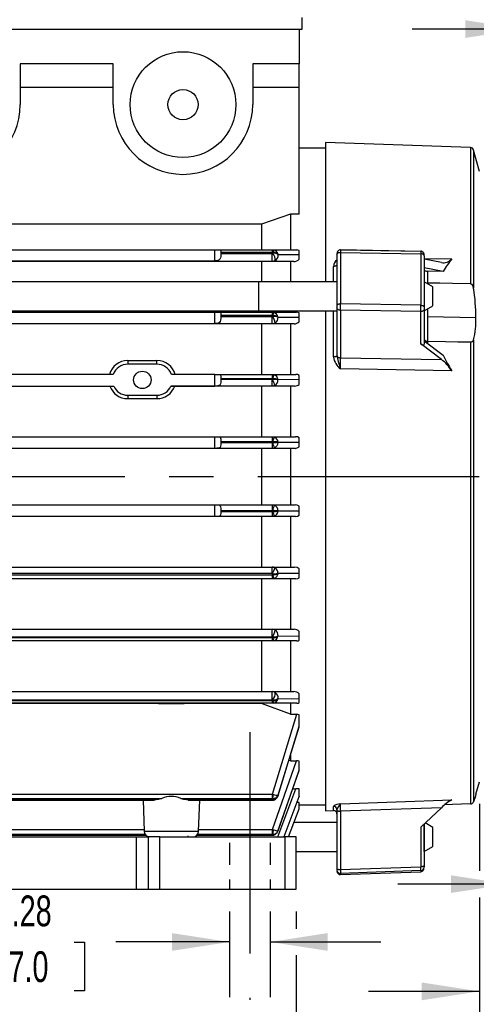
# Model space of a CAD drawing. Header units: inches. Extents: x 0 to 33, y 0 to 25.5.
# Tile 4 of 19: x 10.2 to 13.3, y 5.2 to 11.8. Entities that reach past the tile are written whole.
import ezdxf

# ---------------------------------------------------------------- set-up
doc = ezdxf.new("R2010")
doc.units = ezdxf.units.IN
doc.header["$LTSCALE"] = 3
doc.header["$MEASUREMENT"] = 0
doc.linetypes.add('CENTERX2', pattern=[0.8, 0.5, -0.1, 0.1, -0.1])
doc.linetypes.add('HIDDEN', pattern=[0.075, 0.05, -0.025])
doc.layers.add('CENTER', color=40, linetype='CENTERX2')
doc.layers.add('HIDDEN', color=102, linetype='HIDDEN')
doc.layers.add('DIMENSIONS', color=140, linetype='Continuous', lineweight=25)
doc.styles.add('SLDTEXTSTYLE0', font='TXT', dxfattribs={"width": 0.7})
doc.dimstyles.new('SLDDIMSTYLE0', dxfattribs={"dimtxt": 0.208333, "dimasz": 0.39, "dimexe": 0, "dimexo": 0.0625, "dimgap": 0.052083, "dimtad": 0, "dimtih": 1, "dimtoh": 1, "dimrnd": 1e-09, "dimdsep": 46, "dimtxsty": 'SLDTEXTSTYLE0', "dimsah": 1, "dimcen": 0.09, "dimadec": 0, "dimazin": 2, "dimtfac": 1, "dimtmove": 0, "dimatfit": 0, "dimfxl": 0, "dimfrac": 2, "dimtolj": 1, "dimtzin": 12, "dimarcsym": 0})
doc.dimstyles.new('SLDDIMSTYLE1', dxfattribs={"dimtxt": 0.208333, "dimasz": 0.39, "dimexe": 0, "dimexo": 0.0625, "dimgap": 0.052083, "dimtad": 0, "dimtih": 1, "dimtoh": 1, "dimrnd": 1e-09, "dimzin": 12, "dimdsep": 46, "dimtxsty": 'SLDTEXTSTYLE0', "dimsah": 1, "dimcen": 0.09, "dimadec": 0, "dimazin": 3, "dimtfac": 1, "dimtofl": 0, "dimtmove": 0, "dimatfit": 3, "dimfxl": 0, "dimfrac": 2, "dimtolj": 1, "dimtzin": 12, "dimarcsym": 0})
doc.dimstyles.new('SLDDIMSTYLE2', dxfattribs={"dimtxt": 0.208333, "dimasz": 0.39, "dimexe": 0, "dimexo": 0.0625, "dimgap": 0.052083, "dimtad": 0, "dimtih": 1, "dimtoh": 1, "dimrnd": 1e-09, "dimzin": 12, "dimdsep": 46, "dimtxsty": 'SLDTEXTSTYLE0', "dimsah": 1, "dimcen": 0.09, "dimadec": 0, "dimazin": 3, "dimtfac": 1, "dimtmove": 0, "dimatfit": 0, "dimfxl": 0, "dimfrac": 2, "dimtolj": 1, "dimtzin": 12, "dimarcsym": 0})
doc.dimstyles.new('SLDDIMSTYLE3', dxfattribs={"dimtxt": 0.208333, "dimasz": 0.39, "dimexe": 0, "dimexo": 0.0625, "dimgap": 0.052083, "dimtad": 0, "dimtih": 1, "dimtoh": 1, "dimrnd": 1e-09, "dimzin": 0, "dimdsep": 46, "dimtxsty": 'SLDTEXTSTYLE0', "dimsah": 1, "dimcen": 0.09, "dimadec": 0, "dimazin": 0, "dimtfac": 1, "dimtmove": 0, "dimatfit": 0, "dimfxl": 0, "dimfrac": 2, "dimtolj": 1, "dimtzin": 12, "dimarcsym": 0})

# ---------------------------------------------------------------- blocks, each defined once
blk = doc.blocks.new('_D_1')
at = {"layer": 'DIMENSIONS'}
for p, q in [((11.6018, 5.7932), (11.6018, 5.211)), ((11.8774, 5.7932), (11.8774, 5.211)), ((10.1043, 5.5856), (10.0343, 5.5856)), ((10.0343, 5.5856), (10.0343, 5.2543)), ((10.5502, 5.5856), (10.6202, 5.5856)), ((10.6202, 5.5856), (10.6202, 5.2543)), ((11.6018, 5.586), (10.8325, 5.586)), ((11.8774, 5.586), (12.6274, 5.586)), ((10.0343, 5.2543), (10.1043, 5.2543)), ((10.6202, 5.2543), (10.5502, 5.2543))]:
    blk.add_line(p, q, dxfattribs=at)
for points in [[(11.6018, 5.586), (11.2118, 5.646), (11.2118, 5.526)], [(11.8774, 5.586), (12.2674, 5.526), (12.2674, 5.646)]]:
    blk.add_solid(points, dxfattribs=at)
at = {"layer": 'DIMENSIONS', "char_height": 0.20833, "attachment_point": 1, "style": 'SLDTEXTSTYLE0'}
for s, insert in [('0.28', (10.0176, 5.9008)), ('7.0', (10.1043, 5.5228))]:
    blk.add_mtext(s, dxfattribs=dict(at, insert=insert))
blk = doc.blocks.new('_D_2')
at = {"layer": 'DIMENSIONS'}
for p, q in [((8.1963, 5.0432), (8.1963, 4.1099)), ((11.7396, 5.0432), (11.7396, 4.1099)), ((8.1963, 4.4849), (9.376, 4.4849)), ((9.6583, 4.4845), (9.5883, 4.4845)), ((9.5883, 4.4845), (9.5883, 4.1532)), ((10.2775, 4.4845), (10.3475, 4.4845)), ((10.3475, 4.4845), (10.3475, 4.1532)), ((11.7396, 4.4849), (10.5599, 4.4849)), ((9.5883, 4.1532), (9.6583, 4.1532)), ((10.3475, 4.1532), (10.2775, 4.1532))]:
    blk.add_line(p, q, dxfattribs=at)
for points in [[(8.1963, 4.4849), (8.5863, 4.4249), (8.5863, 4.5449)], [(11.7396, 4.4849), (11.3496, 4.5449), (11.3496, 4.4249)]]:
    blk.add_solid(points, dxfattribs=at)
at = {"layer": 'DIMENSIONS', "char_height": 0.20833, "attachment_point": 1, "style": 'SLDTEXTSTYLE0'}
for s, insert in [('3.54', (9.6583, 4.7997)), ('90.0', (9.6583, 4.4217))]:
    blk.add_mtext(s, dxfattribs=dict(at, insert=insert))
blk = doc.blocks.new('_D_4')
at = {"layer": 'DIMENSIONS'}
for p, q in [((4.7908, 11.545), (4.7908, 15.4017)), ((14.6727, 11.86), (14.6727, 15.4017)), ((4.7908, 15.0267), (9.0531, 15.0267)), ((9.3354, 15.0263), (9.2655, 15.0263)), ((9.2655, 15.0263), (9.2655, 14.695)), ((10.128, 15.0263), (10.198, 15.0263)), ((10.198, 15.0263), (10.198, 14.695)), ((14.6727, 15.0267), (10.4104, 15.0267)), ((9.2655, 14.695), (9.3354, 14.695)), ((10.198, 14.695), (10.128, 14.695)), ((14.6727, 9.1641), (14.6727, 11.68)), ((4.7908, 10.9669), (4.7908, 11.365))]:
    blk.add_line(p, q, dxfattribs=at)
for points in [[(4.7908, 15.0267), (5.1808, 14.9667), (5.1808, 15.0867)], [(14.6727, 15.0267), (14.2827, 15.0867), (14.2827, 14.9667)]]:
    blk.add_solid(points, dxfattribs=at)
at = {"layer": 'DIMENSIONS', "char_height": 0.20833, "attachment_point": 1, "style": 'SLDTEXTSTYLE0'}
for s, insert in [('9.88', (9.4221, 15.3415)), ('251.0', (9.3354, 14.9635))]:
    blk.add_mtext(s, dxfattribs=dict(at, insert=insert))
blk = doc.blocks.new('_D_6')
at = {"layer": 'DIMENSIONS'}
for p, q in [((8.9049, 11.9987), (8.9049, 14.5307)), ((13.4916, 11.86), (13.4916, 14.5307)), ((8.9049, 14.1557), (10.5196, 14.1557)), ((10.802, 14.1553), (10.732, 14.1553)), ((10.732, 14.1553), (10.732, 13.8239)), ((11.5945, 14.1553), (11.6645, 14.1553)), ((11.6645, 14.1553), (11.6645, 13.8239)), ((13.4916, 14.1557), (11.8769, 14.1557)), ((10.732, 13.8239), (10.802, 13.8239)), ((11.6645, 13.8239), (11.5945, 13.8239)), ((13.4916, 10.9554), (13.4916, 11.68))]:
    blk.add_line(p, q, dxfattribs=at)
for points in [[(8.9049, 14.1557), (9.2949, 14.0957), (9.2949, 14.2157)], [(13.4916, 14.1557), (13.1016, 14.2157), (13.1016, 14.0957)]]:
    blk.add_solid(points, dxfattribs=at)
at = {"layer": 'DIMENSIONS', "char_height": 0.20833, "attachment_point": 1, "style": 'SLDTEXTSTYLE0'}
for s, insert in [('4.59', (10.8886, 14.4705)), ('116.5', (10.802, 14.0925))]:
    blk.add_mtext(s, dxfattribs=dict(at, insert=insert))
blk = doc.blocks.new('_D_7')
at = {"layer": 'DIMENSIONS'}
for p, q in [((7.8026, 5.7932), (7.8026, 5.676)), ((12.0546, 5.7932), (12.0546, 5.676)), ((7.8026, 5.496), (7.8026, 3.2915)), ((12.0546, 5.496), (12.0546, 4.5749)), ((12.0546, 4.3949), (12.0546, 3.2915)), ((7.8026, 3.6665), (9.2499, 3.6665)), ((9.5323, 3.666), (9.4623, 3.666)), ((9.4623, 3.666), (9.4623, 3.3347)), ((10.3248, 3.666), (10.3948, 3.666)), ((10.3948, 3.666), (10.3948, 3.3347)), ((12.0546, 3.6665), (10.6072, 3.6665)), ((9.4623, 3.3347), (9.5323, 3.3347)), ((10.3948, 3.3347), (10.3248, 3.3347))]:
    blk.add_line(p, q, dxfattribs=at)
for points in [[(7.8026, 3.6665), (8.1926, 3.6065), (8.1926, 3.7265)], [(12.0546, 3.6665), (11.6646, 3.7265), (11.6646, 3.6065)]]:
    blk.add_solid(points, dxfattribs=at)
at = {"layer": 'DIMENSIONS', "char_height": 0.20833, "attachment_point": 1, "style": 'SLDTEXTSTYLE0'}
for s, insert in [('4.25', (9.619, 3.9813)), ('108.0', (9.5323, 3.6033))]:
    blk.add_mtext(s, dxfattribs=dict(at, insert=insert))
blk = doc.blocks.new('_D_8')
at = {"layer": 'DIMENSIONS'}
for p, q in [((13.4916, 11.86), (13.4916, 13.7386)), ((14.6727, 11.86), (14.6727, 13.7386)), ((13.4916, 13.3636), (12.7416, 13.3636)), ((13.7725, 13.3631), (13.7025, 13.3631)), ((13.7025, 13.3631), (13.7025, 13.0318)), ((14.3917, 13.3631), (14.4617, 13.3631)), ((14.4617, 13.3631), (14.4617, 13.0318)), ((14.6727, 13.3636), (15.4227, 13.3636)), ((13.7025, 13.0318), (13.7725, 13.0318)), ((14.4617, 13.0318), (14.3917, 13.0318)), ((13.4916, 10.9554), (13.4916, 11.68)), ((14.6727, 9.1641), (14.6727, 11.68))]:
    blk.add_line(p, q, dxfattribs=at)
for points in [[(13.4916, 13.3636), (13.1016, 13.4236), (13.1016, 13.3036)], [(14.6727, 13.3636), (15.0627, 13.3036), (15.0627, 13.4236)]]:
    blk.add_solid(points, dxfattribs=at)
at = {"layer": 'DIMENSIONS', "char_height": 0.20833, "attachment_point": 1, "style": 'SLDTEXTSTYLE0'}
for s, insert in [('1.18', (13.7725, 13.6783)), ('30.0', (13.7725, 13.3004))]:
    blk.add_mtext(s, dxfattribs=dict(at, insert=insert))
blk = doc.blocks.new('_D_9')
at = {"layer": 'DIMENSIONS'}
for p, q in [((13.59, 9.2428), (13.59, 12.145)), ((14.5742, 9.2428), (14.5742, 12.145)), ((13.59, 11.77), (12.84, 11.77)), ((13.7725, 11.7695), (13.7025, 11.7695)), ((13.7025, 11.7695), (13.7025, 11.4382)), ((14.3917, 11.7695), (14.4617, 11.7695)), ((14.4617, 11.7695), (14.4617, 11.4382)), ((14.5742, 11.77), (15.3242, 11.77)), ((13.7025, 11.4382), (13.7725, 11.4382)), ((14.4617, 11.4382), (14.3917, 11.4382))]:
    blk.add_line(p, q, dxfattribs=at)
for points in [[(13.59, 11.77), (13.2, 11.83), (13.2, 11.71)], [(14.5742, 11.77), (14.9642, 11.71), (14.9642, 11.83)]]:
    blk.add_solid(points, dxfattribs=at)
at = {"layer": 'DIMENSIONS', "char_height": 0.20833, "attachment_point": 1, "style": 'SLDTEXTSTYLE0'}
for s, insert in [('0.98', (13.7725, 12.0847)), ('25.0', (13.7725, 11.7068))]:
    blk.add_mtext(s, dxfattribs=dict(at, insert=insert))
blk = doc.blocks.new('_D_10')
at = {"layer": 'DIMENSIONS'}
for p, q in [((13.4916, 6.5216), (13.4916, 4.1099)), ((11.7396, 5.0432), (11.7396, 4.1099)), ((11.7396, 4.4849), (13.4916, 4.4849)), ((13.4916, 4.4849), (13.9406, 4.4849)), ((14.223, 4.4845), (14.153, 4.4845)), ((14.153, 4.4845), (14.153, 4.1532)), ((14.8422, 4.4845), (14.9122, 4.4845)), ((14.9122, 4.4845), (14.9122, 4.1532)), ((14.153, 4.1532), (14.223, 4.1532)), ((14.9122, 4.1532), (14.8422, 4.1532))]:
    blk.add_line(p, q, dxfattribs=at)
for points in [[(11.7396, 4.4849), (12.1296, 4.4249), (12.1296, 4.5449)], [(13.4916, 4.4849), (13.1016, 4.5449), (13.1016, 4.4249)]]:
    blk.add_solid(points, dxfattribs=at)
at = {"layer": 'DIMENSIONS', "char_height": 0.20833, "attachment_point": 1, "style": 'SLDTEXTSTYLE0'}
for s, insert in [('1.75', (14.223, 4.7997)), ('44.5', (14.223, 4.4217))]:
    blk.add_mtext(s, dxfattribs=dict(at, insert=insert))
blk = doc.blocks.new('_D_11')
at = {"layer": 'DIMENSIONS'}
for p, q in [((13.4916, 7.2106), (13.4916, 5.6027)), ((13.59, 7.2106), (13.59, 5.6027)), ((13.4916, 5.9777), (12.7416, 5.9777)), ((13.59, 5.9777), (14.397, 5.9777)), ((14.6794, 5.9773), (14.6094, 5.9773)), ((14.6094, 5.9773), (14.6094, 5.646)), ((15.1253, 5.9773), (15.1953, 5.9773)), ((15.1953, 5.9773), (15.1953, 5.646)), ((14.6094, 5.646), (14.6794, 5.646)), ((15.1953, 5.646), (15.1253, 5.646))]:
    blk.add_line(p, q, dxfattribs=at)
for points in [[(13.4916, 5.9777), (13.1016, 6.0377), (13.1016, 5.9177)], [(13.59, 5.9777), (13.98, 5.9177), (13.98, 6.0377)]]:
    blk.add_solid(points, dxfattribs=at)
at = {"layer": 'DIMENSIONS', "char_height": 0.20833, "attachment_point": 1, "style": 'SLDTEXTSTYLE0'}
for s, insert in [('0.10', (14.5928, 6.2925)), ('2.5', (14.6794, 5.9145))]:
    blk.add_mtext(s, dxfattribs=dict(at, insert=insert))
blk = doc.blocks.new('_D_12')
at = {"layer": 'DIMENSIONS'}
for p, q in [((13.2947, 6.5216), (13.2947, 6.0677)), ((13.4916, 6.5216), (13.4916, 4.8763)), ((13.2947, 5.8877), (13.2947, 4.8763)), ((13.2947, 5.2513), (12.5447, 5.2513)), ((13.4916, 5.2513), (14.2149, 5.2513)), ((14.4972, 5.2509), (14.4272, 5.2509)), ((14.4272, 5.2509), (14.4272, 4.9196)), ((14.9431, 5.2509), (15.0131, 5.2509)), ((15.0131, 5.2509), (15.0131, 4.9196)), ((14.4272, 4.9196), (14.4972, 4.9196)), ((15.0131, 4.9196), (14.9431, 4.9196))]:
    blk.add_line(p, q, dxfattribs=at)
for points in [[(13.2947, 5.2513), (12.9047, 5.3113), (12.9047, 5.1913)], [(13.4916, 5.2513), (13.8816, 5.1913), (13.8816, 5.3113)]]:
    blk.add_solid(points, dxfattribs=at)
at = {"layer": 'DIMENSIONS', "char_height": 0.20833, "attachment_point": 1, "style": 'SLDTEXTSTYLE0'}
for s, insert in [('0.20', (14.4106, 5.5661)), ('5.0', (14.4972, 5.1881))]:
    blk.add_mtext(s, dxfattribs=dict(at, insert=insert))

msp = doc.modelspace()

# ---------------------------------------------------------------- linework, layer by layer
for p, q in [((12.0939, 11.77), (12.0939, 11.8487)), ((8.9049, 11.77), (12.0939, 11.77)), ((12.0742, 11.77), (12.0742, 11.5338)), ((10.8144, 11.5338), (10.1845, 11.5338)), ((10.1845, 11.5338), (10.1845, 11.2582)), ((10.8144, 11.2582), (10.8144, 11.5338)), ((12.0742, 11.5338), (11.7593, 11.5338)), ((11.7593, 11.5338), (11.7593, 11.2582)), ((12.0742, 11.3763), (12.0742, 11.5338)), ((10.1845, 11.3763), (10.8144, 11.3763)), ((11.7593, 11.3763), (12.0742, 11.3763)), ((12.0742, 10.5151), (12.0742, 11.3763)), ((12.2514, 10.9629), (12.0742, 10.9629)), ((13.2339, 10.968), (12.2514, 11.0023)), ((12.2514, 11.0023), (12.2514, 10.0574)), ((13.2339, 10.968), (13.2339, 10.0442)), ((13.2947, 10.8054), (13.2558, 10.9505)), ((13.2558, 10.9505), (13.2558, 10.0148)), ((12.0152, 10.5151), (11.8183, 10.4486)), ((12.0152, 10.5151), (12.0152, 10.2735)), ((12.0742, 10.5151), (12.0152, 10.5151)), ((11.8183, 10.4486), (8.0388, 10.4486)), ((11.8183, 10.4486), (11.8183, 10.2735)), ((8.3538, 10.2735), (11.5034, 10.2735)), ((11.5034, 10.1989), (11.5034, 10.2735)), ((11.5034, 10.2735), (11.5398, 10.2735)), ((11.5398, 10.2735), (11.8932, 10.2735)), ((11.8932, 10.2584), (11.8932, 10.2735)), ((11.8932, 10.2735), (11.8993, 10.273)), ((11.8932, 10.2735), (12.0579, 10.2735)), ((12.9012, 10.2643), (12.3508, 10.2739)), ((12.354, 10.2739), (12.8974, 10.2644)), ((11.5427, 10.2584), (11.5427, 10.2504)), ((11.5427, 10.2584), (11.8932, 10.2584)), ((11.5427, 10.2504), (11.8914, 10.2504)), ((11.8914, 10.1948), (11.8914, 10.2504)), ((11.8932, 10.2584), (11.8938, 10.2583)), ((11.8938, 10.2511), (11.8938, 10.2583)), ((11.9305, 10.2423), (12.0742, 10.2437)), ((12.0742, 10.2437), (12.0742, 10.2698)), ((12.0742, 10.2108), (12.0742, 10.2437)), ((12.3301, 10.244), (12.3301, 9.8979)), ((12.3546, 10.2573), (12.3546, 9.9081)), ((12.3546, 10.2573), (12.8979, 10.2478)), ((12.9207, 10.2345), (12.9207, 9.8884)), ((12.9207, 10.2166), (13.1074, 10.2132)), ((13.0373, 10.1889), (12.9207, 10.2105)), ((11.8914, 10.1948), (7.9067, 10.1948)), ((8.3538, 10.1989), (11.5034, 10.1989)), ((11.8183, 10.1948), (11.8183, 10.0574)), ((12.0372, 10.1948), (11.8914, 10.1948)), ((12.0152, 10.1948), (12.0152, 10.0574)), ((12.3057, 10.0574), (12.3057, 10.1624)), ((13.0486, 10.1285), (12.9207, 10.1522)), ((12.9435, 10.1304), (12.9435, 10.0494)), ((13.0486, 10.1285), (12.9435, 10.1304)), ((11.7989, 10.0574), (7.6254, 10.0574)), ((12.3301, 10.0574), (11.7989, 10.0574)), ((11.7989, 10.0574), (11.7989, 10.0442)), ((11.7989, 10.0442), (11.7989, 9.8606)), ((12.98, 10.0233), (12.9209, 10.0574)), ((12.9435, 10.0494), (12.9436, 10.0494)), ((12.9436, 10.0494), (12.9436, 10.0443)), ((12.98, 10.0147), (12.98, 10.0233)), ((12.98, 9.8947), (12.98, 10.0147)), ((12.3301, 9.8979), (12.3301, 9.8809)), ((12.3301, 9.8809), (12.3301, 9.5589)), ((12.8979, 9.8987), (12.3546, 9.9081)), ((12.9207, 9.8884), (12.9207, 9.8715)), ((12.9207, 9.8715), (12.9207, 9.6346)), ((12.9209, 9.8606), (12.98, 9.8947)), ((12.9436, 9.8736), (12.9435, 9.8203)), ((7.6254, 9.8606), (11.7989, 9.8606)), ((8.3538, 9.8519), (11.5034, 9.8519)), ((11.5034, 9.7748), (11.5034, 9.8519)), ((11.5034, 9.8519), (11.5369, 9.8519)), ((11.5369, 9.8519), (11.8929, 9.8519)), ((11.5427, 9.831), (11.5427, 9.823)), ((11.5427, 9.831), (11.8929, 9.831)), ((11.5427, 9.823), (11.8917, 9.823)), ((11.7989, 9.8606), (12.3301, 9.8606)), ((11.8183, 9.8606), (11.8183, 9.8519)), ((11.8917, 9.7732), (11.8917, 9.823)), ((11.8929, 9.831), (11.8929, 9.8519)), ((11.8929, 9.8519), (11.9012, 9.8509)), ((11.8929, 9.8519), (12.0549, 9.8519)), ((11.8929, 9.831), (11.8938, 9.8309)), ((11.8938, 9.8236), (11.8938, 9.8309)), ((11.9305, 9.8184), (12.0742, 9.8194)), ((12.0152, 9.8606), (12.0152, 9.8519)), ((12.0742, 9.8194), (12.0742, 9.8469)), ((12.0742, 9.787), (12.0742, 9.8194)), ((12.2514, 9.8606), (12.2514, 6.4747)), ((12.3057, 9.5486), (12.3057, 9.8606)), ((12.8974, 9.8563), (12.354, 9.8658)), ((12.354, 9.8658), (12.354, 9.5437)), ((12.8974, 9.6375), (12.8974, 9.8563)), ((12.9207, 9.8606), (12.9209, 9.8606)), ((12.9209, 9.8606), (12.9209, 9.8635)), ((13.2719, 9.8146), (12.9435, 9.8203)), ((11.8917, 9.7732), (7.9064, 9.7732)), ((8.3538, 9.7748), (11.5034, 9.7748)), ((11.8183, 9.7732), (11.8183, 9.4302)), ((12.0401, 9.7732), (11.8917, 9.7732)), ((12.0152, 9.7732), (12.0152, 9.4302)), ((13.0373, 9.5314), (12.8974, 9.6375)), ((12.9207, 9.6572), (13.0486, 9.5602)), ((12.9436, 9.6557), (12.9435, 9.6557)), ((12.9435, 9.6557), (12.9435, 9.6399)), ((13.2339, 9.6507), (13.2339, 6.5206)), ((13.2558, 9.6649), (13.2558, 6.5358)), ((12.3301, 9.5589), (12.3301, 9.557)), ((12.354, 9.5437), (13.0373, 9.5314)), ((10.9128, 9.5252), (10.9128, 9.5)), ((10.9128, 9.5252), (11.1097, 9.5252)), ((11.1097, 9.5), (10.9128, 9.5)), ((11.1097, 9.5), (11.1097, 9.5252)), ((10.8141, 9.4302), (9.0431, 9.4302)), ((11.5034, 9.4302), (11.2084, 9.4302)), ((11.5034, 9.3518), (11.5034, 9.4302)), ((11.5034, 9.4302), (11.5326, 9.4302)), ((11.5326, 9.4302), (11.8927, 9.4302)), ((11.8927, 9.4037), (11.8927, 9.4302)), ((11.8927, 9.4302), (11.903, 9.4287)), ((11.8927, 9.4302), (12.052, 9.4302)), ((12.0742, 9.395), (12.0742, 9.4238)), ((13.1074, 9.4543), (12.3546, 9.4677)), ((9.0399, 9.3518), (10.8172, 9.3518)), ((9.04, 9.3515), (10.8171, 9.3515)), ((10.8172, 9.3518), (10.8171, 9.3515)), ((11.2053, 9.3518), (11.5034, 9.3518)), ((11.2053, 9.3518), (11.2054, 9.3515)), ((11.8919, 9.3515), (11.2054, 9.3515)), ((11.5427, 9.4037), (11.5427, 9.3957)), ((11.5427, 9.4037), (11.8927, 9.4037)), ((11.8919, 9.3957), (11.5427, 9.3957)), ((11.8183, 9.3515), (11.8183, 9.0086)), ((11.8919, 9.3515), (11.8919, 9.3957)), ((12.043, 9.3515), (11.8919, 9.3515)), ((11.8927, 9.4037), (11.8938, 9.4035)), ((11.8938, 9.3961), (11.8938, 9.4035)), ((12.0742, 9.395), (11.9305, 9.3944)), ((12.0152, 9.3515), (12.0152, 9.0086)), ((12.0742, 9.3633), (12.0742, 9.395)), ((10.9128, 9.29), (11.1097, 9.29)), ((10.9128, 9.29), (10.9128, 9.2662)), ((11.1097, 9.29), (11.1097, 9.2662)), ((11.1097, 9.2662), (10.9128, 9.2662)), ((8.3538, 9.0086), (11.5034, 9.0086)), ((11.5034, 8.9298), (11.5034, 9.0086)), ((11.5034, 9.0086), (11.5263, 9.0086)), ((11.5263, 9.0086), (11.8924, 9.0086)), ((11.8924, 8.9763), (11.8924, 9.0086)), ((11.8924, 9.0086), (11.9048, 9.0063)), ((11.8924, 9.0086), (12.0491, 9.0086)), ((11.5427, 8.9763), (11.5427, 8.9683)), ((11.5427, 8.9763), (11.8924, 8.9763)), ((11.5427, 8.9683), (11.8922, 8.9683)), ((11.8922, 8.9683), (11.8938, 8.9687)), ((11.8922, 8.9298), (11.8922, 8.9683)), ((11.8924, 8.9763), (11.8938, 8.9761)), ((11.8938, 8.9687), (11.8938, 8.9761)), ((11.9305, 8.9705), (12.0742, 8.9707)), ((12.0742, 8.9707), (12.0742, 9.0006)), ((12.0742, 8.9398), (12.0742, 8.9707)), ((11.5034, 8.9298), (8.3538, 8.9298)), ((11.5127, 8.9298), (11.5034, 8.9298)), ((11.8922, 8.9298), (11.5127, 8.9298)), ((11.8183, 8.9298), (11.8183, 8.5472)), ((12.0459, 8.9298), (11.8922, 8.9298)), ((12.0152, 8.9298), (12.0152, 8.5472)), ((8.3538, 8.5472), (11.5034, 8.5472)), ((11.5034, 8.4684), (11.5034, 8.5472)), ((11.5034, 8.5472), (11.5127, 8.5472)), ((11.5127, 8.5472), (11.8922, 8.5472)), ((11.8922, 8.5087), (11.8922, 8.5472)), ((11.8922, 8.5472), (12.0459, 8.5472)), ((11.5427, 8.5087), (11.8922, 8.5087)), ((11.8924, 8.5007), (11.5427, 8.5007)), ((11.8922, 8.5087), (11.8938, 8.5084)), ((11.8938, 8.5009), (11.8924, 8.5007)), ((11.8924, 8.4684), (11.8924, 8.5007)), ((11.9048, 8.4707), (11.8924, 8.4684)), ((11.8938, 8.5009), (11.8938, 8.5084)), ((11.9305, 8.5065), (12.0742, 8.5063)), ((12.0742, 8.5063), (12.0742, 8.5373)), ((12.0742, 8.4765), (12.0742, 8.5063)), ((11.5034, 8.4684), (8.3538, 8.4684)), ((11.5263, 8.4684), (11.5034, 8.4684)), ((11.8924, 8.4684), (11.5263, 8.4684)), ((11.8183, 8.4684), (11.8183, 8.1255)), ((12.0491, 8.4684), (11.8924, 8.4684)), ((12.0152, 8.4684), (12.0152, 8.1255)), ((8.0192, 8.1255), (11.8919, 8.1255)), ((11.8919, 8.0813), (8.0234, 8.0813)), ((8.0234, 8.0733), (11.8927, 8.0733)), ((11.8919, 8.0813), (11.8919, 8.1255)), ((11.8919, 8.1255), (12.043, 8.1255)), ((11.8927, 8.0733), (11.8938, 8.0735)), ((11.8927, 8.0468), (11.8927, 8.0733)), ((11.8938, 8.0735), (11.8938, 8.0809)), ((12.0742, 8.082), (11.9305, 8.0826)), ((12.0742, 8.082), (12.0742, 8.1137)), ((12.0742, 8.0532), (12.0742, 8.082)), ((11.8927, 8.0468), (8.0217, 8.0468)), ((11.8183, 8.0468), (11.8183, 7.7039)), ((11.903, 8.0483), (11.8927, 8.0468)), ((12.052, 8.0468), (11.8927, 8.0468)), ((12.0152, 8.0468), (12.0152, 7.7039)), ((7.9064, 7.7039), (11.8917, 7.7039)), ((11.8917, 7.654), (11.8917, 7.7039)), ((11.8917, 7.7039), (12.0401, 7.7039)), ((12.0742, 7.6577), (12.0742, 7.6901)), ((11.8929, 7.646), (7.9052, 7.646)), ((11.8929, 7.6251), (7.9052, 7.6251)), ((7.9064, 7.654), (11.8917, 7.654)), ((11.8183, 7.6251), (11.8183, 7.2822)), ((11.8929, 7.646), (11.8938, 7.6461)), ((11.8929, 7.6251), (11.8929, 7.646)), ((11.9012, 7.6261), (11.8929, 7.6251)), ((12.0549, 7.6251), (11.8929, 7.6251)), ((11.8938, 7.6461), (11.8938, 7.6534)), ((11.9305, 7.6586), (12.0742, 7.6577)), ((12.0152, 7.6251), (12.0152, 7.2822)), ((12.0742, 7.6301), (12.0742, 7.6577)), ((7.9067, 7.2822), (11.8914, 7.2822)), ((11.8914, 7.2266), (11.8914, 7.2822)), ((11.8914, 7.2822), (12.0372, 7.2822)), ((11.8932, 7.2186), (7.9049, 7.2186)), ((11.8932, 7.2035), (7.9049, 7.2035)), ((7.9067, 7.2266), (11.8914, 7.2266)), ((11.1234, 7.2035), (11.121, 7.2024)), ((11.2928, 7.2035), (11.2952, 7.2024)), ((11.8183, 7.2035), (11.8183, 7.2024)), ((11.8932, 7.2186), (11.8938, 7.2187)), ((11.8932, 7.2035), (11.8932, 7.2186)), ((11.8993, 7.204), (11.8932, 7.2035)), ((12.0579, 7.2035), (11.8932, 7.2035)), ((11.8938, 7.2187), (11.8938, 7.226)), ((11.9305, 7.2347), (12.0742, 7.2333)), ((12.0152, 7.2035), (12.0152, 7.1286)), ((12.0742, 7.2333), (12.0742, 7.2662)), ((12.0742, 7.2072), (12.0742, 7.2333)), ((11.121, 7.2024), (8.7362, 7.2024)), ((11.121, 7.2024), (11.2952, 7.2024)), ((11.8183, 7.2024), (11.2952, 7.2024)), ((12.0152, 7.1286), (11.8183, 7.2024)), ((11.8932, 6.5876), (12.0579, 7.1286)), ((12.0152, 7.1286), (12.0579, 7.1286)), ((12.0742, 7.0476), (12.0742, 7.1251)), ((11.9278, 6.5672), (12.0739, 7.044)), ((11.9305, 6.5779), (12.0742, 7.0476)), ((11.8929, 6.3483), (12.0549, 6.8128)), ((12.0152, 6.8128), (12.0041, 6.8162)), ((12.0152, 6.8515), (12.0152, 6.8128)), ((12.0152, 6.8128), (12.0549, 6.8128)), ((12.0742, 6.7494), (12.0742, 6.8099)), ((11.9302, 6.3363), (12.0741, 6.7484)), ((11.9305, 6.3378), (12.0742, 6.7494)), ((13.2719, 6.5864), (13.2947, 6.6716)), ((11.9293, 6.2976), (12.052, 6.6244)), ((12.0308, 6.6244), (12.052, 6.6244)), ((12.0742, 6.572), (12.0742, 6.6223)), ((7.9049, 6.5876), (11.8932, 6.5876)), ((8.7136, 6.5586), (11.1436, 6.5586)), ((8.7322, 6.553), (11.1249, 6.553)), ((8.7646, 6.5467), (11.0925, 6.5467)), ((11.0161, 6.5467), (11.0234, 6.3356)), ((11.1436, 6.5586), (11.1249, 6.553)), ((11.2726, 6.5586), (11.8932, 6.5586)), ((11.2726, 6.5586), (11.2913, 6.553)), ((11.2913, 6.553), (11.8914, 6.553)), ((11.3237, 6.5467), (11.8914, 6.5467)), ((11.3927, 6.3356), (11.4001, 6.5467)), ((11.8914, 6.5467), (11.8914, 6.553)), ((11.8932, 6.5586), (11.8932, 6.5876)), ((11.8932, 6.5876), (11.8993, 6.5858)), ((11.8932, 6.5586), (11.8938, 6.5585)), ((11.8938, 6.5535), (11.8938, 6.5585)), ((11.9305, 6.5779), (11.9307, 6.5762)), ((11.9721, 6.2999), (12.0742, 6.572)), ((12.0742, 6.5725), (12.0742, 6.5716)), ((12.3546, 6.5212), (13.1074, 6.548)), ((12.0008, 6.2976), (12.0742, 6.4867)), ((12.0742, 6.4867), (12.0742, 6.5296)), ((12.0742, 6.5141), (12.2514, 6.5141)), ((12.2514, 6.4747), (12.3057, 6.4766)), ((12.3057, 6.4766), (12.3057, 6.5046)), ((12.3301, 6.4812), (12.3301, 6.4789)), ((12.3301, 6.4789), (12.3301, 6.0839)), ((13.0373, 6.4952), (12.354, 6.4709)), ((12.354, 6.4709), (12.354, 6.0758)), ((13.0373, 6.4952), (12.8974, 6.3632)), ((8.8341, 6.3483), (11.023, 6.3483)), ((11.3932, 6.3483), (11.8929, 6.3483)), ((11.8929, 6.316), (11.8929, 6.3483)), ((11.8929, 6.3483), (11.9012, 6.3456)), ((11.9305, 6.3378), (11.9303, 6.3366)), ((12.3301, 6.396), (12.039, 6.396)), ((12.8974, 6.3632), (12.8974, 6.0948)), ((12.9207, 6.3852), (12.9207, 6.1029)), ((12.9209, 6.2123), (12.9209, 6.3854)), ((12.98, 6.3619), (12.9279, 6.392)), ((12.98, 6.2419), (12.98, 6.3619)), ((8.8224, 6.3093), (11.0347, 6.3093)), ((11.032, 6.3124), (8.8251, 6.3124)), ((8.8277, 6.316), (11.0295, 6.316)), ((8.8853, 6.2976), (10.9719, 6.2976)), ((10.9719, 5.9432), (10.9719, 6.2976)), ((10.9719, 6.2976), (11.0506, 6.2976)), ((11.0234, 6.3356), (11.2081, 6.3356)), ((11.0506, 6.2976), (11.0506, 5.9432)), ((11.1294, 6.2976), (11.0506, 6.2976)), ((11.1294, 5.9432), (11.1294, 6.2976)), ((11.1294, 6.2976), (11.9758, 6.2976)), ((11.2081, 6.3356), (11.3927, 6.3356)), ((11.3186, 6.2976), (11.3232, 6.3002)), ((11.3235, 6.3007), (11.3202, 6.3025)), ((11.3815, 6.3093), (11.8917, 6.3093)), ((11.8917, 6.3124), (11.3842, 6.3124)), ((11.3867, 6.316), (11.8929, 6.316)), ((11.8917, 6.3093), (11.8917, 6.3124)), ((11.8929, 6.316), (11.8938, 6.3159)), ((11.8938, 6.3126), (11.8938, 6.3159)), ((11.9758, 6.2976), (11.9758, 5.9432)), ((12.0546, 6.2976), (11.9758, 6.2976)), ((12.0546, 5.9432), (12.0546, 6.2976)), ((12.9209, 6.1991), (12.98, 6.2332)), ((12.9209, 6.1991), (12.9209, 6.2123)), ((12.98, 6.2332), (12.98, 6.2419)), ((12.0546, 6.1991), (12.3301, 6.1991)), ((12.9207, 6.1991), (12.9209, 6.1991)), ((12.3301, 6.0839), (12.3301, 6.0736)), ((12.354, 6.0758), (12.8974, 6.0948)), ((12.9207, 6.1029), (12.9207, 6.0926)), ((12.8979, 6.069), (12.3546, 6.0501)), ((12.3546, 6.0425), (12.8979, 6.0615)), ((12.3546, 6.0501), (12.3546, 6.0425)), ((12.8979, 6.069), (12.8979, 6.0615)), ((8.8853, 5.9432), (10.9719, 5.9432)), ((10.9719, 5.9432), (11.0506, 5.9432)), ((11.0506, 5.9432), (11.1294, 5.9432)), ((11.1294, 5.9432), (11.9758, 5.9432)), ((11.9758, 5.9432), (12.0546, 5.9432))]:
    msp.add_line(p, q)
at = {"flags": 128}
for points in [[(11.5398, 10.2735), (11.542, 10.272), (11.5427, 10.2674), (11.5427, 10.2596), (11.5427, 10.2584)], [(12.0742, 10.2698), (12.0657, 10.2728), (12.0579, 10.2735)], [(12.3543, 10.2743), (12.3499, 10.2741), (12.3454, 10.2729), (12.3411, 10.2706), (12.3373, 10.2671), (12.3341, 10.2622), (12.3319, 10.2563), (12.3306, 10.2499), (12.3301, 10.244)], [(12.354, 10.2739), (12.3543, 10.2743), (12.3544, 10.2714), (12.3545, 10.2656), (12.3546, 10.2573)], [(11.5427, 10.2504), (11.5427, 10.2397), (11.5422, 10.2302), (11.5406, 10.2203), (11.5367, 10.2117), (11.5309, 10.2057), (11.5227, 10.2016), (11.5117, 10.1994), (11.5034, 10.1989)], [(11.8914, 10.2504), (11.8926, 10.2506), (11.8938, 10.2511)], [(12.3301, 10.244), (12.3306, 10.2467), (12.332, 10.2492), (12.3343, 10.2516), (12.3374, 10.2536), (12.3411, 10.2553), (12.3453, 10.2565), (12.3499, 10.2572), (12.3546, 10.2573)], [(12.8974, 10.2644), (12.8976, 10.2648), (12.8978, 10.2619), (12.8979, 10.2561), (12.8979, 10.2478)], [(12.9207, 10.2345), (12.9206, 10.2381), (12.9203, 10.2417), (12.9191, 10.2486), (12.917, 10.254), (12.9139, 10.258), (12.9122, 10.2596), (12.9102, 10.261), (12.9082, 10.2622), (12.9061, 10.2632), (12.9018, 10.2646), (12.8976, 10.2648)], [(12.8979, 10.2478), (12.8979, 10.077), (12.8979, 9.8987)], [(12.9207, 10.2345), (12.9203, 10.2371), (12.919, 10.2395), (12.9169, 10.2418), (12.9141, 10.2438), (12.9107, 10.2454), (12.9067, 10.2467), (12.9024, 10.2475), (12.8979, 10.2478)], [(11.9123, 10.2013), (11.9027, 10.1966), (11.8914, 10.1948)], [(12.3301, 10.1773), (12.3297, 10.1743), (12.3283, 10.1715), (12.326, 10.1688), (12.3229, 10.1666), (12.3192, 10.1647), (12.315, 10.1634), (12.3104, 10.1626), (12.3057, 10.1624)], [(13.2339, 10.0442), (13.112, 10.0464), (13.0278, 10.0479), (12.9436, 10.0494)], [(13.2558, 10.0148), (13.2498, 10.0331), (13.2456, 10.0386), (13.24, 10.0427), (13.2351, 10.0441), (13.2339, 10.0442)], [(12.3546, 9.9081), (12.3499, 9.908), (12.3453, 9.9075), (12.3411, 9.9065), (12.3374, 9.9053), (12.3343, 9.9037), (12.332, 9.9019), (12.3306, 9.8999), (12.3301, 9.8979)], [(12.354, 9.8658), (12.3494, 9.866), (12.3449, 9.8669), (12.3408, 9.8683), (12.3372, 9.8701), (12.3342, 9.8725), (12.332, 9.8751), (12.3306, 9.878), (12.3301, 9.8809)], [(12.9207, 9.8715), (12.9203, 9.8685), (12.919, 9.8657), (12.9168, 9.8631), (12.9139, 9.8608), (12.9104, 9.8589), (12.9063, 9.8575), (12.902, 9.8566), (12.8974, 9.8563)], [(12.8979, 9.8987), (12.9024, 9.8984), (12.9067, 9.8978), (12.9107, 9.8968), (12.9141, 9.8955), (12.9169, 9.894), (12.919, 9.8923), (12.9203, 9.8904), (12.9207, 9.8884)], [(11.5427, 9.823), (11.5427, 9.8116), (11.5426, 9.8086), (11.5417, 9.798), (11.539, 9.7886), (11.5341, 9.7821), (11.5272, 9.778), (11.5177, 9.7757), (11.5054, 9.7748), (11.5034, 9.7748)], [(11.5369, 9.8519), (11.5406, 9.8507), (11.5423, 9.8468), (11.5427, 9.8401), (11.5427, 9.831)], [(11.8917, 9.823), (11.8928, 9.8232), (11.8938, 9.8236)], [(12.0742, 9.8469), (12.0638, 9.851), (12.0549, 9.8519)], [(12.9435, 9.8203), (12.9436, 9.7262), (12.9436, 9.6557)], [(11.9104, 9.7784), (11.9015, 9.7745), (11.8917, 9.7732)], [(12.9436, 9.6557), (13.0655, 9.6536), (13.1497, 9.6521), (13.2339, 9.6507)], [(12.3301, 9.557), (12.3297, 9.5553), (12.3283, 9.5537), (12.326, 9.5522), (12.3229, 9.5509), (12.3192, 9.5499), (12.315, 9.5491), (12.3104, 9.5487), (12.3057, 9.5486)], [(12.3301, 9.5589), (12.3306, 9.5559), (12.332, 9.5531), (12.3342, 9.5504), (12.3372, 9.5481), (12.3408, 9.5462), (12.3449, 9.5448), (12.3494, 9.544), (12.354, 9.5437)], [(12.3301, 9.557), (12.3382, 9.5175), (12.3546, 9.4677)], [(11.5326, 9.4302), (11.538, 9.4293), (11.5412, 9.4259), (11.5424, 9.4202), (11.5427, 9.4116), (11.5427, 9.4037)], [(12.0742, 9.4238), (12.0626, 9.4289), (12.052, 9.4302)], [(11.5427, 9.3957), (11.5427, 9.3869), (11.5423, 9.3757), (11.5405, 9.3658), (11.5365, 9.3588), (11.5305, 9.3549), (11.5223, 9.3528), (11.5111, 9.3519), (11.5034, 9.3518)], [(11.8938, 9.3961), (11.8929, 9.3958), (11.8919, 9.3957)], [(11.9086, 9.3556), (11.9006, 9.3526), (11.8919, 9.3515)], [(11.5263, 9.0086), (11.5339, 9.0078), (11.5391, 9.0047), (11.5416, 8.9994), (11.5426, 8.9918), (11.5427, 8.9817), (11.5427, 8.9763)], [(12.0742, 9.0006), (12.0617, 9.0068), (12.0491, 9.0086)], [(11.5427, 8.9683), (11.5427, 8.9653), (11.5426, 8.9537), (11.5416, 8.9435), (11.5385, 8.9361), (11.5334, 8.9322), (11.5262, 8.9304), (11.5163, 8.9299), (11.5127, 8.9298)], [(12.0459, 8.9298), (12.0609, 8.9324), (12.0742, 8.9398)], [(11.9068, 8.933), (11.8994, 8.9306), (11.8922, 8.9298)], [(11.5127, 8.5472), (11.5244, 8.5468), (11.5339, 8.5446), (11.5394, 8.5396), (11.5417, 8.5328), (11.5426, 8.5241), (11.5427, 8.5132), (11.5427, 8.5117), (11.5427, 8.5087)], [(11.8922, 8.5472), (11.8994, 8.5464), (11.9068, 8.544)], [(12.0742, 8.5373), (12.061, 8.5446), (12.0459, 8.5472)], [(11.5427, 8.5007), (11.5427, 8.4893), (11.542, 8.4795), (11.5395, 8.4727), (11.5348, 8.4695), (11.5282, 8.4685), (11.5263, 8.4684)], [(11.5427, 8.5087), (11.5427, 8.5077), (11.5427, 8.5067), (11.5427, 8.5057), (11.5427, 8.5047), (11.5427, 8.5037), (11.5427, 8.5027), (11.5427, 8.5017), (11.5427, 8.5007)], [(12.0491, 8.4684), (12.0633, 8.4708), (12.0742, 8.4765)], [(11.9086, 8.1214), (11.9005, 8.1245), (11.8919, 8.1255)], [(11.8919, 8.0813), (11.8929, 8.0812), (11.8938, 8.0809)], [(12.0742, 8.1137), (12.0606, 8.122), (12.043, 8.1255)], [(12.052, 8.0468), (12.065, 8.0488), (12.0742, 8.0532)], [(11.9104, 7.6986), (11.9015, 7.7025), (11.8917, 7.7039)], [(11.8917, 7.654), (11.8928, 7.6538), (11.8938, 7.6534)], [(12.0549, 7.6251), (12.0663, 7.6267), (12.0742, 7.6301)], [(11.9123, 7.2758), (11.9026, 7.2805), (11.8914, 7.2822)], [(11.8914, 7.2266), (11.8926, 7.2265), (11.8938, 7.226)], [(12.0579, 7.2035), (12.0672, 7.2046), (12.0742, 7.2072)], [(12.0742, 7.1251), (12.0657, 7.1279), (12.0579, 7.1286)], [(12.0742, 6.8099), (12.0638, 6.8123), (12.0549, 6.8128)], [(12.0742, 6.6223), (12.0626, 6.624), (12.052, 6.6244)], [(11.1249, 6.553), (11.0947, 6.5468), (11.0925, 6.547)], [(11.3237, 6.547), (11.3221, 6.5468), (11.2913, 6.553)], [(11.8938, 6.5535), (11.8926, 6.5531), (11.8914, 6.553)], [(12.0742, 6.5296), (12.0617, 6.5303), (12.0584, 6.5304)], [(12.3546, 6.5212), (12.3382, 6.5019), (12.3301, 6.4812)], [(12.3301, 6.4789), (12.3306, 6.4773), (12.332, 6.4758), (12.3342, 6.4744), (12.3372, 6.4732), (12.3408, 6.4722), (12.3449, 6.4714), (12.3494, 6.471), (12.354, 6.4709)], [(12.354, 6.4709), (12.3542, 6.4887), (12.3544, 6.5037), (12.3545, 6.5148), (12.3546, 6.5212)], [(13.2339, 6.5206), (13.112, 6.5164), (13.0594, 6.5145)], [(11.1133, 6.2976), (11.1121, 6.2977), (11.1109, 6.2986)], [(11.8917, 6.3124), (11.8928, 6.3125), (11.8938, 6.3126)], [(11.8917, 6.3093), (11.8968, 6.3096), (11.9013, 6.3104)], [(12.3301, 6.0839), (12.3306, 6.0823), (12.332, 6.0808), (12.3342, 6.0794), (12.3372, 6.0782), (12.3408, 6.0772), (12.3449, 6.0764), (12.3494, 6.076), (12.354, 6.0758)], [(12.354, 6.0758), (12.3543, 6.0659), (12.3544, 6.0579), (12.3545, 6.0525), (12.3546, 6.0501)], [(12.9207, 6.1029), (12.9203, 6.1013), (12.919, 6.0998), (12.9168, 6.0984), (12.9139, 6.0972), (12.9104, 6.0962), (12.9063, 6.0955), (12.902, 6.095), (12.8974, 6.0948)], [(12.8979, 6.069), (12.8979, 6.0715), (12.8978, 6.0769), (12.8976, 6.0849), (12.8974, 6.0948)], [(12.8979, 6.0615), (12.9117, 6.0671), (12.9178, 6.0766), (12.9191, 6.0841)]]:
    msp.add_lwpolyline(points, dxfattribs=at)
for centre, radius in [((11.2868, 11.2582), 0.3583), ((11.2868, 11.2582), 0.1023), ((11.0112, 9.3935), 0.0591)]:
    msp.add_circle(centre, radius)
for centre, radius, start, end in [((9.712, 11.2582), 0.4724, 180, 0), ((11.2868, 11.2582), 0.4724, 180, 0), ((13.233, 10.9444), 0.0236, 15, 88), ((11.9264, 10.2546), 0.0328, 145.75803, 173.45616), ((11.8921, 10.2344), 0.0393, 11.62384, 79.36693), ((11.8958, 10.2127), 0.0457, 40.50966, 92.4114), ((11.901, 10.1998), 0.0517, 55.28842, 98.01234), ((11.8468, 10.2052), 0.0657, 356.5266, 44.22629), ((11.8884, 10.2364), 0.0426, 304.26441, 8.00343), ((12.0357, 10.2493), 0.0545, 271.61691, 315.0565), ((12.3631, 10.1583), 0.0575, 124.91345, 175.86274), ((12.8977, 10.2412), 0.023, 0.02361, 27.31317), ((13.0526, 10.2579), 0.0707, 257.49579, 320.77935), ((12.9404, 10.1713), 0.041, 241.35893, 274.3942), ((11.8575, 9.8021), 1.4145, 0.50403, 8.64888), ((10.4327, 9.9114), 1.9219, 358.63822, 359.90174), ((10.9764, 9.9019), 1.9215, 358.6381, 359.90186), ((11.9521, 9.8209), 0.0591, 149.42815, 170.19197), ((11.8965, 9.7789), 0.0521, 49.3053, 92.94902), ((11.9023, 9.7512), 0.0728, 67.21876, 96.68709), ((11.8184, 9.7702), 0.0924, 5.06867, 35.28884), ((11.8912, 9.8125), 0.0397, 8.55941, 75.50142), ((11.8883, 9.8145), 0.0424, 301.49105, 5.24062), ((12.6741, 9.8029), 0.5979, 346.65476, 1.12007), ((12.0392, 9.8246), 0.0514, 271.0324, 313.00858), ((12.9411, 9.6762), 0.0207, 189.50996, 276.74462), ((13.2352, 9.6727), 0.022, 266.43249, 339.34326), ((12.4337, 9.5707), 0.1299, 189.83487, 232.48713), ((4.8578, 9.4523), 7.4968, 0.11802, 0.69919), ((10.9129, 9.3959), 0.1292, 90.03568, 164.59934), ((10.9129, 9.3951), 0.1049, 90.0228, 160.41622), ((11.1096, 9.3959), 0.1292, 15.40303, 89.96194), ((11.1096, 9.3951), 0.1049, 19.57956, 89.98142), ((12.8742, 9.3128), 0.2728, 31.25345, 53.2794), ((12.0064, 9.3767), 0.1157, 153.29407, 166.59332), ((11.8904, 9.3904), 0.0403, 5.69237, 71.78794), ((10.9129, 9.3955), 0.1292, 199.89284, 269.96827), ((10.9128, 9.3948), 0.1048, 204.22205, 269.98678), ((11.1096, 9.3948), 0.1049, 270.01938, 335.77178), ((11.1096, 9.3955), 0.1292, 270.02563, 340.11325), ((11.8963, 9.335), 0.0685, 60.08305, 92.09222), ((11.9055, 9.2505), 0.1461, 80.15786, 94.59636), ((11.7617, 9.325), 0.1501, 11.79395, 28.30556), ((11.8885, 9.3925), 0.042, 298.5328, 2.57976), ((12.0426, 9.3998), 0.0483, 270.43932, 310.89935), ((12.2423, 8.8665), 0.3653, 157.48744, 162.5366), ((11.8897, 8.9684), 0.0409, 2.96964, 68.24239), ((11.8947, 8.8589), 0.1172, 72.17726, 90.40158), ((11.8379, 10.4735), 1.5058, 272.12991, 273.52732), ((11.5149, 8.8107), 0.4106, 17.33724, 22.63418), ((11.889, 8.9705), 0.0416, 295.42574, 359.9176), ((11.5149, 8.6664), 0.4106, 337.36582, 342.66276), ((11.889, 8.5065), 0.0416, 0.0824, 64.57426), ((11.8379, 7.0037), 1.5057, 86.47261, 87.87015), ((11.8947, 8.6181), 0.1172, 269.59875, 287.82241), ((12.2423, 8.6105), 0.3653, 197.4634, 202.51256), ((11.8897, 8.5087), 0.0409, 291.75761, 357.03036), ((11.7617, 8.1521), 0.1501, 331.69443, 348.20606), ((11.9055, 8.2265), 0.1461, 265.40352, 279.84226), ((11.8963, 8.142), 0.0685, 267.90812, 299.91661), ((12.0064, 8.1003), 0.1157, 193.40668, 206.70593), ((11.8904, 8.0866), 0.0403, 288.21206, 354.30763), ((11.8885, 8.0845), 0.042, 357.42024, 61.4672), ((11.8184, 7.7068), 0.0924, 324.71115, 354.93135), ((11.8883, 7.6625), 0.0424, 354.75938, 58.50895), ((12.0396, 7.6534), 0.0504, 46.56057, 89.39846), ((11.9023, 7.7258), 0.0728, 263.31263, 292.78151), ((11.8965, 7.6982), 0.0521, 267.05135, 310.69433), ((11.9521, 7.6562), 0.0591, 189.80803, 210.57185), ((11.8912, 7.6645), 0.0397, 284.49858, 351.44059), ((11.8468, 7.2718), 0.0657, 315.77371, 3.4734), ((11.8884, 7.2406), 0.0426, 351.9966, 55.73556), ((12.0359, 7.2283), 0.0539, 44.70001, 88.62658), ((11.901, 7.2772), 0.0517, 261.98738, 304.71186), ((11.8958, 7.2644), 0.0457, 267.5886, 319.49034), ((11.9264, 7.2224), 0.0328, 186.54384, 214.24197), ((11.8921, 7.2426), 0.0393, 280.63307, 348.37616), ((11.2081, 6.4018), 0.1695, 67.62171, 112.37829), ((11.8915, 6.5887), 0.0419, 269.91765, 290.65588), ((11.7565, 6.6002), 0.1435, 343.11522, 354.25774), ((11.8961, 6.5986), 0.0402, 266.77979, 329.01772), ((11.8927, 6.5948), 0.0414, 271.51367, 335.91049), ((11.9035, 6.5622), 0.013, 221.90629, 282.3079), ((11.9714, 6.8051), 0.2309, 251.80453, 259.80249), ((11.8883, 6.5907), 0.045, 293.61739, 341.16005), ((13.2587, 6.2742), 0.3129, 118.92788, 135.05096), ((19.7586, 4.5027), 6.8132, 162.19166, 162.63785), ((12.3556, 6.4382), 0.083, 90.68497, 126.92094), ((12.3067, 6.4811), 0.0235, 0.37489, 92.33662), ((12.3065, 6.453), 0.0236, 0, 92), ((13.2335, 6.5447), 0.024, 270.77172, 338.29283), ((11.814, 6.3515), 0.0874, 336.01132, 356.16296), ((11.8954, 6.3551), 0.0391, 267.73141, 333.8237), ((11.893, 6.3531), 0.0405, 271.1174, 337.75335), ((11.9549, 6.4879), 0.1521, 249.30796, 260.7617), ((11.8889, 6.3535), 0.0449, 286.03623, 337.81558), ((11.0628, 6.3369), 0.0394, 182, 270), ((11.3534, 6.3369), 0.0394, 270, 358), ((11.9, 6.3193), 0.00905, 227.40923, 278.9444), ((12.3537, 6.0736), 0.0236, 180.08414, 272.07071), ((12.8971, 6.0926), 0.0236, 271.9106, 359.92336), ((12.3538, 6.0661), 0.0236, 179.99929, 272.0005)]:
    msp.add_arc(centre, radius, start, end)
for centre, major_axis, ratio, start_param, end_param in [((14.9264, 8.7508), (1.6577, -1.6502), 0.849241, 3.266171, 3.317855), ((12.8971, 9.6527), (0.0222, -0.0221), 0.359995, 5.067444, 6.626297), ((14.9264, 8.7972), (2.0444, -2.0434), 0.357054, 4.009927, 4.06161)]:
    msp.add_ellipse(centre, major_axis=major_axis, ratio=ratio, start_param=start_param, end_param=end_param)
at = {"layer": 'CENTER'}
for p, q in [((4.5937, 8.7385), (14.7104, 8.7385)), ((11.7396, 7.0082), (11.7396, 5.1932))]:
    msp.add_line(p, q, dxfattribs=at)
at = {"layer": 'HIDDEN'}
for p, q in [((11.6018, 6.2582), (11.6018, 5.9432)), ((11.8774, 6.2582), (11.8774, 5.9432))]:
    msp.add_line(p, q, dxfattribs=at)

# ---------------------------------------------------------------- dimensions: what is measured, and where the dimension line sits
at = {"layer": 'DIMENSIONS'}
for base, p1, p2, dimstyle, picture, middle in [((14.6727, 15.0267), (4.7908, 10.8169), (14.6727, 9.0141), 'SLDDIMSTYLE1', '_D_4', (9.7317, 15.0267)), ((13.4916, 14.1557), (8.9049, 11.8487), (13.4916, 10.8054), 'SLDDIMSTYLE1', '_D_6', (11.1983, 14.1557)), ((14.6727, 13.3636), (13.4916, 10.8054), (14.6727, 9.0141), 'SLDDIMSTYLE2', '_D_8', (14.0821, 13.3636)), ((14.5742, 11.77), (13.59, 9.0928), (14.5742, 9.0928), 'SLDDIMSTYLE0', '_D_9', (14.0821, 11.77)), ((13.59, 5.9777), (13.4916, 7.3606), (13.59, 7.3606), 'SLDDIMSTYLE3', '_D_11', (14.9024, 5.9777)), ((11.7396, 4.4849), (13.4916, 6.6716), (11.7396, 5.1932), 'SLDDIMSTYLE1', '_D_10', (14.5326, 4.4849)), ((13.4916, 5.2513), (13.2947, 6.6716), (13.4916, 6.6716), 'SLDDIMSTYLE3', '_D_12', (14.7202, 5.2513)), ((12.0546, 3.6665), (7.8026, 5.9432), (12.0546, 5.9432), 'SLDDIMSTYLE1', '_D_7', (9.9286, 3.6665)), ((11.6018, 5.586), (11.8774, 5.9432), (11.6018, 5.9432), 'SLDDIMSTYLE0', '_D_1', (10.3272, 5.586))]:
    dim = msp.add_linear_dim(base=base, p1=p1, p2=p2, dimstyle=dimstyle, dxfattribs=at)
    dim.commit()
    dim.dimension.update_dxf_attribs({"geometry": picture, "text_midpoint": middle, "dimtype": 160})
dim = msp.add_linear_dim(base=(11.7396, 4.4849), p1=(8.1963, 5.1932), p2=(11.7396, 5.1932), angle=0, dimstyle='SLDDIMSTYLE1', dxfattribs=at)
dim.commit()
dim.dimension.update_dxf_attribs({"geometry": '_D_2', "text_midpoint": (9.9679, 4.4849), "dimtype": 160})

doc.saveas('drawing.dxf')
